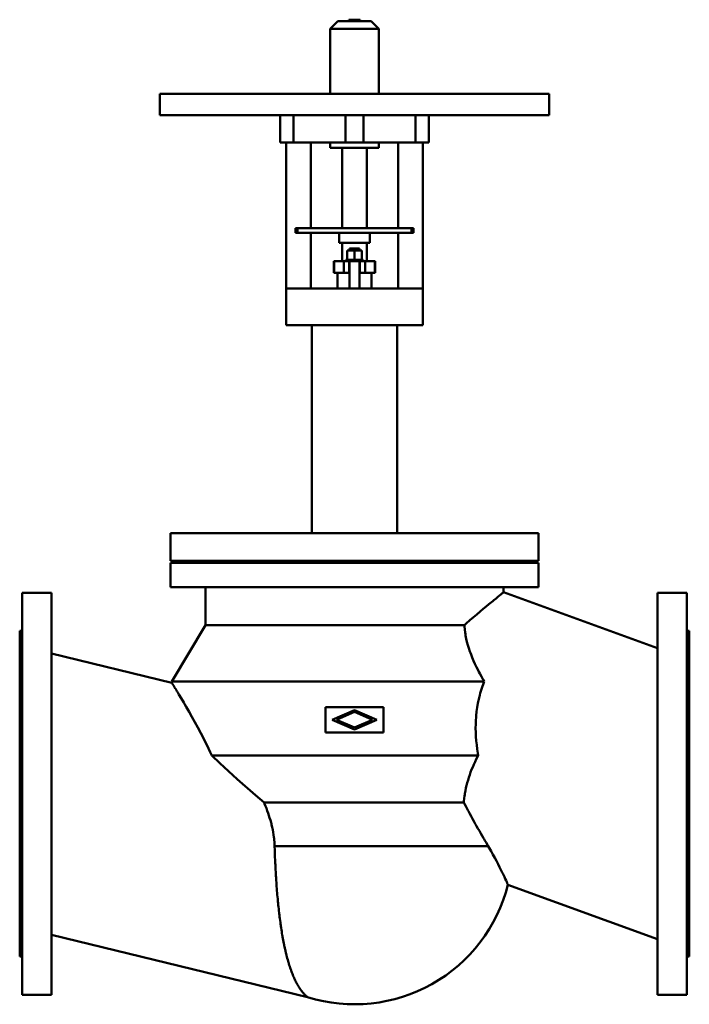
# Model space of a CAD drawing. Header units: millimetres. Extents: x 0 to 1100, y -346 to 1271.
import ezdxf

# ---------------------------------------------------------------- set-up
doc = ezdxf.new("R2010")
doc.units = ezdxf.units.MM
doc.layers.add('AM_0', color=7, linetype='Continuous', lineweight=30)

msp = doc.modelspace()

# ---------------------------------------------------------------- linework, layer by layer
at = {"layer": 'AM_0', "color": 7, "linetype": 'Continuous', "lineweight": 50}
for p, q in [((522.7, 1269), (510, 1256.3)), ((522.7, 1269), (577.3, 1269)), ((540.7, 1271.5), (540.7, 1269)), ((540.7, 1271.5), (559.2, 1271.5)), ((559.2, 1269), (559.2, 1271.5)), ((590, 1256.3), (577.3, 1269)), ((510, 1256.3), (510, 1149.8)), ((510, 1256.3), (590, 1256.3)), ((590, 1149.8), (590, 1256.3)), ((230, 1149.8), (230, 1114.8)), ((230, 1149.8), (870, 1149.8)), ((870, 1114.8), (870, 1149.8)), ((230, 1114.8), (870, 1114.8)), ((428, 1114.8), (428, 1069.8)), ((449.8, 1114.8), (449.8, 1069.8)), ((535.1, 1114.8), (535.1, 1069.8)), ((564.9, 1114.8), (564.9, 1069.8)), ((650.2, 1114.8), (650.2, 1069.8)), ((672, 1069.8), (672, 1114.8)), ((672, 1069.8), (428, 1069.8)), ((438, 1069.8), (438, 829.8)), ((478, 929.2), (478, 1069.8)), ((510, 1069.8), (510, 1061)), ((590, 1061), (590, 1069.8)), ((622, 1069.8), (622, 929.2)), ((662, 829.8), (662, 1069.8)), ((510, 1061), (590, 1061)), ((530, 1061), (530, 929.2)), ((570, 929.2), (570, 1061)), ((453, 929.2), (453, 921.2)), ((453, 929.2), (647, 929.2)), ((456.5, 929.2), (456.5, 921.2)), ((643.5, 929.2), (643.5, 921.2)), ((647, 929.2), (647, 921.2)), ((453, 921.2), (647, 921.2)), ((478, 829.8), (478, 921.2)), ((525, 921.2), (525, 905.2)), ((575, 905.2), (575, 921.2)), ((622, 921.2), (622, 829.8)), ((525, 905.2), (575, 905.2)), ((530, 905.2), (530, 874.8)), ((538, 877.3), (538, 892.1)), ((562, 892.1), (538, 892.1)), ((542, 895.4), (542, 892.1)), ((542, 895.4), (558, 895.4)), ((550, 877.3), (550, 892.1)), ((558, 892.1), (558, 895.4)), ((562, 877.3), (562, 892.1)), ((570, 874.8), (570, 905.2)), ((516, 874.8), (516, 855.8)), ((516, 874.8), (584, 874.8)), ((516.6, 874.8), (516.6, 855.8)), ((532.5, 874.8), (532.5, 855.8)), ((536, 877.3), (536, 874.8)), ((564, 877.3), (536, 877.3)), ((541.5, 874.8), (541.5, 855.8)), ((542, 874.8), (542, 829.8)), ((558, 829.8), (558, 874.8)), ((558.5, 874.8), (558.5, 855.8)), ((564, 874.8), (564, 877.3)), ((567.5, 874.8), (567.5, 855.8)), ((583.4, 874.8), (583.4, 855.8)), ((584, 855.8), (584, 874.8)), ((516, 855.8), (542, 855.8)), ((522, 855.8), (522, 829.8)), ((558, 855.8), (584, 855.8)), ((578, 829.8), (578, 855.8)), ((437.5, 829.8), (437.5, 769.8)), ((437.5, 829.8), (662.5, 829.8)), ((662.5, 769.8), (662.5, 829.8)), ((437.5, 769.8), (662.5, 769.8)), ((480.1, 769.8), (480.1, 427.8)), ((619.9, 427.8), (619.9, 769.8)), ((247.5, 427.8), (247.5, 382.8)), ((247.5, 427.8), (852.5, 427.8)), ((852.5, 382.8), (852.5, 427.8)), ((247.5, 382.8), (852.5, 382.8)), ((247.5, 379.5), (247.5, 339.6)), ((247.5, 379.5), (852.5, 379.5)), ((312.5, 382.8), (312.5, 379.5)), ((787.5, 379.5), (787.5, 382.8)), ((852.5, 339.6), (852.5, 379.5)), ((247.5, 339.6), (852.5, 339.6)), ((305, 339.6), (305, 277)), ((795, 331), (795, 339.6)), ((52, 330), (4, 330)), ((4, 330), (4, -330)), ((52, -330), (52, 330)), ((1048, 238.9), (795, 331)), ((1096, 330), (1048, 330)), ((1048, -330), (1048, 330)), ((1096, -330), (1096, 330)), ((305, 277), (250, 184.5)), ((305, 277), (730.8, 277)), ((4, 267.5), (0, 267.5)), ((0, -267.5), (0, 267.5)), ((1100, 267.5), (1096, 267.5)), ((1100, 267.5), (1100, -267.5)), ((250, 182.1), (52, 230.2)), ((250, 184.5), (250, 182.1)), ((250, 184.5), (763, 184.5)), ((597.5, 142.5), (502.5, 142.5)), ((502.5, 142.5), (502.5, 100.5)), ((513.4, 121.5), (550, 137.6)), ((550, 134.4), (520.6, 121.5)), ((550, 137.6), (586.6, 121.5)), ((579.4, 121.5), (550, 134.4)), ((597.5, 100.5), (597.5, 142.5)), ((550, 105.5), (513.4, 121.5)), ((520.6, 121.5), (550, 108.7)), ((586.6, 121.5), (550, 105.5)), ((550, 108.7), (579.4, 121.5)), ((502.5, 100.5), (597.5, 100.5)), ((315.4, 63), (753.3, 63)), ((401.7, -14.5), (729.5, -14.5)), ((418.8, -85.8), (769.4, -85.8)), ((802.1, -149.4), (1048, -238.9)), ((52, -231.8), (473, -334.2)), ((0, -267.5), (4, -267.5)), ((1096, -267.5), (1100, -267.5)), ((4, -330), (52, -330)), ((1048, -330), (1096, -330))]:
    msp.add_line(p, q, dxfattribs=at)
for points in [[(795, 331), (794.9, 330.9), (794.5, 330.6), (793.6, 329.9), (793, 329.4), (792.3, 328.8), (790.5, 327.4), (788.3, 325.6), (785.6, 323.5), (782.5, 321), (779, 318.1), (777.1, 316.6), (775.1, 315), (770.9, 311.5), (766.3, 307.7), (761.4, 303.6), (756.3, 299.3), (750.9, 294.7), (748.1, 292.3), (745.3, 289.9), (739.6, 284.9), (733.7, 279.7), (730.8, 277)], [(730.8, 277), (730.9, 274.7), (731.2, 269.8), (731.7, 264.8), (732.1, 262.3), (732.5, 259.8), (733.5, 254.7), (734.7, 249.5), (736.1, 244.3), (737.7, 239.1), (739.5, 233.9), (740.5, 231.3), (741.4, 228.7), (743.5, 223.6), (745.6, 218.5), (747.9, 213.4), (750.4, 208.2), (753, 203), (754.3, 200.4), (755.7, 197.8), (758.5, 192.5), (761.5, 187.2), (763, 184.5)], [(315.4, 63), (312.9, 68.5), (307.7, 79.2), (302.6, 89.5), (300.1, 94.5), (297.6, 99.3), (292.7, 108.6), (287.8, 117.6), (283, 126.3), (278.2, 134.7), (273.7, 142.6), (271.5, 146.4), (269.4, 150), (265.4, 156.8), (261.7, 162.9), (259.8, 166.1), (259.3, 167), (258.8, 167.8), (258.5, 168.2), (258.3, 168.6), (257.8, 169.4), (257.3, 170.2), (256.8, 171), (256.4, 171.7), (256, 172.4), (255.7, 172.8), (255.5, 173.1), (255.1, 173.8), (254.7, 174.4), (254.4, 175), (254, 175.6), (253.7, 176.2), (253.5, 176.4), (253.3, 176.7), (253, 177.2), (252.7, 177.7), (252.6, 177.9), (252.4, 178.2), (252.2, 178.6), (251.9, 179), (251.8, 179.2), (251.7, 179.4), (251.5, 179.8), (251.2, 180.1), (251.1, 180.4), (250.9, 180.7), (250.7, 181), (250.6, 181.1), (250.6, 181.2), (250.4, 181.4), (250.3, 181.6), (250.2, 181.7), (250.2, 181.9), (250.1, 182), (250.1, 182), (250, 182), (250, 182.1), (250, 182.1), (250, 182.1)], [(763, 184.5), (761.8, 181.4), (759.6, 175), (757.6, 168.6), (756.6, 165.3), (755.8, 162), (754.1, 155.4), (752.7, 148.6), (751.5, 141.8), (750.6, 135), (749.9, 128.2), (749.6, 124.7), (749.3, 121.3), (749.1, 114.4), (749, 107.6), (749.1, 100.8), (749.5, 93.9), (750, 87.1), (750.3, 83.6), (750.7, 80.2), (751.6, 73.3), (752.7, 66.5), (753.3, 63)], [(401.7, -14.5), (387.1, -2.3), (357.3, 23.9), (328.7, 50.4), (315.4, 63)], [(753.3, 63), (752.2, 60.9), (750, 56.7), (748, 52.5), (747, 50.3), (746, 48.2), (744.2, 43.9), (742.4, 39.7), (740.8, 35.4), (739.3, 31.1), (737.8, 26.8), (737.1, 24.7), (736.5, 22.5), (735.3, 18.2), (734.1, 13.8), (733.1, 9.5), (732.2, 5.1), (731.4, 0.7), (731.1, -1.5), (730.7, -3.6), (730.2, -8), (729.7, -12.3), (729.5, -14.5)], [(418.8, -85.8), (418.7, -83.7), (418.5, -79.5), (418.1, -75.4), (417.9, -73.3), (417.6, -71.3), (417.1, -67.2), (416.4, -63.2), (415.6, -59.1), (414.8, -55.1), (413.9, -51.2), (413.4, -49.2), (412.9, -47.2), (411.8, -43.3), (410.6, -39.4), (409.4, -35.5), (408.1, -31.6), (406.8, -27.8), (406.1, -25.9), (405.4, -23.9), (403.9, -20.1), (402.4, -16.3), (401.7, -14.5)], [(729.5, -14.5), (730.5, -16.5), (732.7, -20.6), (734.9, -24.7), (736, -26.7), (737.1, -28.8), (739.3, -32.9), (741.5, -37), (743.8, -41.1), (746, -45.1), (748.3, -49.2), (749.4, -51.2), (750.5, -53.2), (752.8, -57.2), (755.1, -61.1), (757.3, -65.1), (759.6, -69), (761.8, -72.8), (762.9, -74.7), (764, -76.6), (766.2, -80.3), (768.3, -84), (769.4, -85.8)], [(473, -334.2), (473, -334.2), (472.9, -334.1), (472.8, -333.9), (472.6, -333.8), (472.5, -333.7), (472.1, -333.4), (471.7, -333.1), (471.2, -332.7), (470.7, -332.2), (470.1, -331.7), (469.8, -331.4), (469.5, -331.1), (468.8, -330.4), (468.1, -329.7), (467.4, -328.9), (466.6, -328.1), (465.9, -327.2), (465.5, -326.8), (465.1, -326.3), (464.3, -325.3), (463.5, -324.3), (463, -323.8), (462.6, -323.2), (461.8, -322.1), (461, -320.9), (460.5, -320.3), (460.1, -319.7), (459.3, -318.4), (458.5, -317.1), (457.6, -315.7), (456.8, -314.3), (455.9, -312.8), (455.5, -312.1), (455.1, -311.3), (454.3, -309.8), (453.5, -308.2), (452.7, -306.5), (451.9, -304.8), (451.1, -303.1), (450.7, -302.2), (450.3, -301.3), (449.5, -299.5), (448.7, -297.6), (448, -295.7), (447.2, -293.8), (446.5, -291.8), (446.1, -290.8), (445.7, -289.8), (445, -287.8), (444.3, -285.7), (443.6, -283.6), (442.9, -281.4), (442.2, -279.2), (441.9, -278.1), (441.6, -277), (440.9, -274.8), (440.3, -272.5), (439.6, -270.2), (439, -267.9), (438.4, -265.5), (438.1, -264.4), (437.8, -263.2), (437.2, -260.8), (436.7, -258.4), (436.4, -257.2), (436.1, -255.9), (435.5, -253.4), (435, -250.9), (434.7, -249.6), (434.5, -248.3), (433.9, -245.7), (433.4, -243), (432.9, -240.3), (432.4, -237.6), (431.9, -234.8), (431.6, -233.4), (431.4, -232), (430.9, -229.1), (430.4, -226.2), (429.9, -223.3), (429.5, -220.4), (429, -217.4), (428.8, -215.9), (428.6, -214.4), (428.2, -211.3), (427.8, -208.2), (427.3, -205.1), (427, -202), (426.6, -198.8), (426.4, -197.2), (426.2, -195.6), (425.8, -192.4), (425.5, -189.2), (425.1, -185.9), (424.8, -182.7), (424.4, -179.4), (424.3, -177.7), (424.1, -176.1), (423.8, -172.7), (423.5, -169.4), (423.2, -166), (422.9, -162.6), (422.6, -159.2), (422.5, -157.6), (422.4, -155.8), (422.1, -152.4), (421.9, -149), (421.8, -147.3), (421.6, -145.6), (421.4, -142.2), (421.2, -138.7), (421.1, -137), (421, -135.3), (420.8, -131.8), (420.6, -128.4), (420.4, -124.9), (420.2, -121.5), (420, -118.1), (420, -116.3), (419.9, -114.6), (419.7, -111.2), (419.6, -107.8), (419.4, -104.4), (419.3, -101), (419.2, -97.6), (419.1, -95.9), (419.1, -94.2), (418.9, -90.8), (418.8, -87.5), (418.8, -85.8)], [(769.4, -85.8), (771.1, -88.7), (774.4, -94.4), (777.5, -100), (779, -102.6), (780.4, -105.3), (783.2, -110.4), (785.8, -115.5), (788.2, -120.3), (790.5, -124.8), (792.6, -129.1), (793.6, -131.1), (794.5, -133.1), (796.2, -136.6), (797.7, -139.8), (799, -142.5), (800, -144.8), (800.9, -146.7), (801.2, -147.4), (801.5, -148), (801.9, -148.9), (802.1, -149.4), (802.1, -149.4)]]:
    msp.add_lwpolyline(points, dxfattribs=at)
msp.add_arc((550, -85.8), 260, 252.783, 345.8413, dxfattribs=at)

doc.saveas('drawing.dxf')
